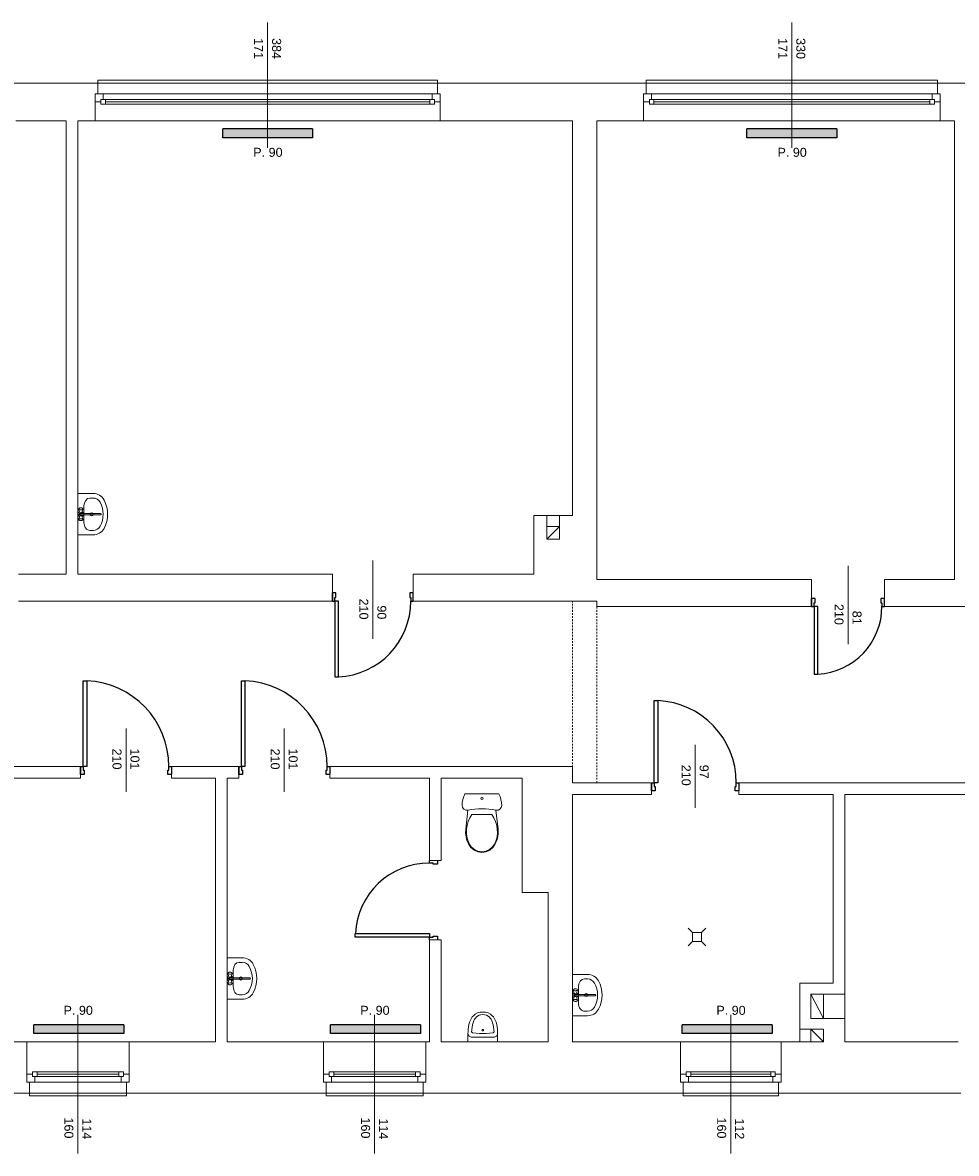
# Model space of a CAD drawing. Header units: millimetres. Extents: x 12683 to 90307, y 30842 to 62253.
# Tile 133 of 152: x 61805 to 62844, y 51433 to 52690. Entities that reach past the tile are written whole.
import ezdxf

# ---------------------------------------------------------------- set-up
doc = ezdxf.new("R2010")
doc.units = ezdxf.units.MM
doc.header["$LTSCALE"] = 0.6
doc.linetypes.add('CIEPLA', pattern=[5.7625, 3.175, -2.5875])
doc.layers.add('zzz_podklady_drzwi', color=252, linetype='Continuous')
doc.layers.add('zzz_podklady_grzejniki_ist', color=252, linetype='Continuous')
for name, color, linetype, lineweight in [('zzz_podklady_drzwi_opisy', 252, 'Continuous', 15), ('zzz_podklady_konstrukcja', 252, 'CIEPLA', 15), ('zzz_podklady_okna_opisy', 252, 'Continuous', 15), ('zzz_podklady_sciany', 252, 'Continuous', 15)]:
    doc.layers.add(name, color=color, linetype=linetype, lineweight=lineweight)
doc.styles.add('GENERATED_STYLE_1', font='ARIAL.TTF')

msp = doc.modelspace()

# ---------------------------------------------------------------- hatches: boundary and pattern name
at = {"layer": 'zzz_podklady_grzejniki_ist'}
for points in [[(62027.9, 52571.9), (62027.9, 52561.9), (62127.9, 52561.9), (62127.9, 52571.9)], [(62610.9, 52571.9), (62610.9, 52561.9), (62710.9, 52561.9), (62710.9, 52571.9)], [(61817.9, 51575.9), (61817.9, 51565.9), (61917.9, 51565.9), (61917.9, 51575.9)], [(62147.8, 51575.9), (62147.8, 51565.9), (62247.8, 51565.9), (62247.8, 51575.9)], [(62539, 51575.9), (62539, 51565.9), (62639, 51565.9), (62639, 51575.9)]]:
    msp.add_hatch(color=256, dxfattribs=at).paths.add_polyline_path(points, flags=0)

# ---------------------------------------------------------------- linework, layer by layer
at = {"layer": 'zzz_podklady_drzwi'}
for p, q in [((62149.9, 52046.9), (62149.9, 52055.9)), ((62153.9, 52055.9), (62149.9, 52055.9)), ((62149.9, 52055.9), (62149.9, 52046.9)), ((62149.9, 52046.9), (62149.9, 52055.9)), ((62153.9, 52050.9), (62153.9, 52055.9)), ((62239.9, 52055.9), (62235.9, 52055.9)), ((62235.9, 52055.9), (62235.9, 52050.9)), ((62239.9, 52046.9), (62239.9, 52055.9)), ((62239.9, 52046.9), (62239.9, 52055.9)), ((62239.9, 52046.9), (62239.9, 52055.9)), ((62149.9, 52046.9), (62152.7, 52046.9)), ((62152.7, 52046.9), (62152.7, 52050.9)), ((62152.7, 52050.9), (62153.9, 52050.9)), ((62152.7, 52046.9), (62152.7, 51962.5)), ((62156.7, 52046.9), (62152.7, 52046.9)), ((62156.7, 51962.5), (62156.7, 52046.9)), ((62235.9, 52050.9), (62237.1, 52050.9)), ((62237.1, 52050.9), (62237.1, 52046.9)), ((62237.1, 52046.9), (62239.9, 52046.9)), ((62682.9, 52040.9), (62682.9, 52049.9)), ((62686.9, 52049.9), (62682.9, 52049.9)), ((62682.9, 52049.9), (62682.9, 52040.9)), ((62682.9, 52040.9), (62682.9, 52049.9)), ((62682.9, 52040.9), (62685.7, 52040.9)), ((62685.7, 52040.9), (62685.7, 52044.9)), ((62685.7, 52044.9), (62686.9, 52044.9)), ((62685.7, 52040.9), (62685.7, 51965.5)), ((62689.7, 52040.9), (62685.7, 52040.9)), ((62686.9, 52044.9), (62686.9, 52049.9)), ((62689.7, 51965.5), (62689.7, 52040.9)), ((62763.9, 52049.9), (62759.9, 52049.9)), ((62759.9, 52049.9), (62759.9, 52044.9)), ((62759.9, 52044.9), (62761.1, 52044.9)), ((62761.1, 52044.9), (62761.1, 52040.9)), ((62761.1, 52040.9), (62763.9, 52040.9)), ((62763.9, 52040.9), (62763.9, 52049.9)), ((62763.9, 52040.9), (62763.9, 52049.9)), ((62763.9, 52040.9), (62763.9, 52049.9)), ((62685.7, 51965.5), (62689.7, 51965.5)), ((61872.7, 51862.9), (61872.7, 51958.3)), ((61872.7, 51958.3), (61876.7, 51958.3)), ((61876.7, 51958.3), (61876.7, 51862.9)), ((62048.7, 51862.9), (62048.7, 51958.3)), ((62048.7, 51958.3), (62052.7, 51958.3)), ((62052.7, 51958.3), (62052.7, 51862.9)), ((62152.7, 51962.5), (62156.7, 51962.5)), ((62507.7, 51844.9), (62507.7, 51936.3)), ((62507.7, 51936.3), (62511.7, 51936.3)), ((62511.7, 51936.3), (62511.7, 51844.9)), ((61869.9, 51862.9), (61869.9, 51853.9)), ((61869.9, 51862.9), (61872.7, 51862.9)), ((61869.9, 51853.9), (61869.9, 51862.9)), ((61869.9, 51862.9), (61869.9, 51853.9)), ((61873.9, 51853.9), (61869.9, 51853.9)), ((61872.7, 51862.9), (61872.7, 51858.9)), ((61876.7, 51862.9), (61872.7, 51862.9)), ((61872.7, 51858.9), (61873.9, 51858.9)), ((61873.9, 51858.9), (61873.9, 51853.9)), ((61966.9, 51853.9), (61966.9, 51858.9)), ((61966.9, 51858.9), (61968.1, 51858.9)), ((61970.9, 51853.9), (61966.9, 51853.9)), ((61968.1, 51858.9), (61968.1, 51862.9)), ((61968.1, 51862.9), (61970.9, 51862.9)), ((61970.9, 51862.9), (61970.9, 51853.9)), ((61970.9, 51862.9), (61970.9, 51853.9)), ((61970.9, 51862.9), (61970.9, 51853.9)), ((62045.9, 51862.9), (62045.9, 51853.9)), ((62045.9, 51862.9), (62048.7, 51862.9)), ((62045.9, 51853.9), (62045.9, 51862.9)), ((62045.9, 51862.9), (62045.9, 51853.9)), ((62049.9, 51853.9), (62045.9, 51853.9)), ((62048.7, 51862.9), (62048.7, 51858.9)), ((62052.7, 51862.9), (62048.7, 51862.9)), ((62048.7, 51858.9), (62049.9, 51858.9)), ((62049.9, 51858.9), (62049.9, 51853.9)), ((62142.9, 51853.9), (62142.9, 51858.9)), ((62142.9, 51858.9), (62144.1, 51858.9)), ((62146.9, 51853.9), (62142.9, 51853.9)), ((62144.1, 51858.9), (62144.1, 51862.9)), ((62144.1, 51862.9), (62146.9, 51862.9)), ((62146.9, 51862.9), (62146.9, 51853.9)), ((62146.9, 51862.9), (62146.9, 51853.9)), ((62146.9, 51862.9), (62146.9, 51853.9)), ((62504.9, 51844.9), (62504.9, 51835.9)), ((62504.9, 51844.9), (62507.7, 51844.9)), ((62504.9, 51835.9), (62504.9, 51844.9)), ((62504.9, 51844.9), (62504.9, 51835.9)), ((62507.7, 51844.9), (62507.7, 51840.9)), ((62511.7, 51844.9), (62507.7, 51844.9)), ((62507.7, 51840.9), (62508.9, 51840.9)), ((62508.9, 51840.9), (62508.9, 51835.9)), ((62597.9, 51835.9), (62597.9, 51840.9)), ((62597.9, 51840.9), (62599.1, 51840.9)), ((62599.1, 51840.9), (62599.1, 51844.9)), ((62599.1, 51844.9), (62601.9, 51844.9)), ((62601.9, 51844.9), (62601.9, 51835.9)), ((62601.9, 51844.9), (62601.9, 51835.9)), ((62601.9, 51844.9), (62601.9, 51835.9)), ((62508.9, 51835.9), (62504.9, 51835.9)), ((62601.9, 51835.9), (62597.9, 51835.9)), ((62257.8, 51755.6), (62257.8, 51758.4)), ((62261.8, 51755.6), (62257.8, 51755.6)), ((62261.8, 51754.4), (62261.8, 51755.6)), ((62266.8, 51754.4), (62261.8, 51754.4)), ((62266.8, 51758.4), (62266.8, 51754.4)), ((62175.4, 51673.2), (62175.4, 51677.2)), ((62175.4, 51677.2), (62257.8, 51677.2)), ((62257.8, 51677.2), (62257.8, 51673.2)), ((62257.8, 51673.2), (62175.4, 51673.2)), ((62257.8, 51670.4), (62257.8, 51673.2)), ((62257.8, 51673.2), (62261.8, 51673.2)), ((62261.8, 51673.2), (62261.8, 51674.4)), ((62261.8, 51674.4), (62266.8, 51674.4)), ((62266.8, 51674.4), (62266.8, 51670.4))]:
    msp.add_line(p, q, dxfattribs=at)
for centre, radius, start, end in [((62152.7, 52046.9), 84.4, 272.7165, 0), ((62685.7, 52040.9), 75.4, 273.041, 0), ((61872.7, 51862.9), 95.4, 0, 87.597), ((62048.7, 51862.9), 95.4, 0, 87.597), ((62507.7, 51844.9), 91.4, 0, 87.4917), ((62257.8, 51673.2), 82.4, 90, 177.2176)]:
    msp.add_arc(centre, radius, start, end, dxfattribs=at)
at = {"layer": 'zzz_podklady_drzwi_opisy'}
for p, q in [((62194.9, 52004.8), (62194.9, 52091.9)), ((62723.4, 51998.8), (62723.4, 52085.9)), ((61920.4, 51905.1), (61920.4, 51834.9)), ((62096.4, 51905.1), (62096.4, 51834.9)), ((62553.4, 51887.1), (62553.4, 51816.9))]:
    msp.add_line(p, q, dxfattribs=at)
at = {"layer": 'zzz_podklady_grzejniki_ist'}
for p, q in [((62027.9, 52561.9), (62027.9, 52571.9)), ((62127.9, 52571.9), (62027.9, 52571.9)), ((62127.9, 52571.9), (62127.9, 52561.9)), ((62610.9, 52561.9), (62610.9, 52571.9)), ((62710.9, 52571.9), (62610.9, 52571.9)), ((62710.9, 52571.9), (62710.9, 52561.9)), ((62127.9, 52561.9), (62027.9, 52561.9)), ((62710.9, 52561.9), (62610.9, 52561.9)), ((61817.9, 51565.9), (61817.9, 51575.9)), ((61917.9, 51575.9), (61817.9, 51575.9)), ((61917.9, 51575.9), (61917.9, 51565.9)), ((62147.8, 51565.9), (62147.8, 51575.9)), ((62247.8, 51575.9), (62147.8, 51575.9)), ((62247.8, 51575.9), (62247.8, 51565.9)), ((62539, 51565.9), (62539, 51575.9)), ((62639, 51575.9), (62539, 51575.9)), ((62639, 51575.9), (62639, 51565.9)), ((61917.9, 51565.9), (61817.9, 51565.9)), ((62247.8, 51565.9), (62147.8, 51565.9)), ((62639, 51565.9), (62539, 51565.9))]:
    msp.add_line(p, q, dxfattribs=at)
at = {"layer": 'zzz_podklady_konstrukcja'}
for p, q in [((62416.9, 51844.9), (62416.9, 52046.9)), ((62443.9, 51844.9), (62443.9, 52046.9))]:
    msp.add_line(p, q, dxfattribs=at)
at = {"layer": 'zzz_podklady_sciany'}
for p, q in [((61888.9, 52622.9), (61794.9, 52622.9)), ((61888.9, 52622.9), (61888.9, 52625.9)), ((61888.9, 52625.9), (62266.9, 52625.9)), ((61888.9, 52622.9), (61888.9, 52610.9)), ((61888.9, 52622.9), (62266.9, 52622.9)), ((62266.9, 52625.9), (62266.9, 52622.9)), ((62266.9, 52622.9), (62266.9, 52610.9)), ((62498.9, 52622.9), (62266.9, 52622.9)), ((62498.9, 52622.9), (62498.9, 52625.9)), ((62498.9, 52625.9), (62822.9, 52625.9)), ((62498.9, 52622.9), (62498.9, 52610.9)), ((62498.9, 52622.9), (62822.9, 52622.9)), ((62822.9, 52625.9), (62822.9, 52622.9)), ((62822.9, 52622.9), (62822.9, 52610.9)), ((62919.9, 52622.9), (62822.9, 52622.9)), ((61888.9, 52610.9), (61885.9, 52610.9)), ((61885.9, 52610.9), (61885.9, 52601.9)), ((61885.9, 52610.9), (61885.9, 52601.9)), ((61885.9, 52610.9), (61885.9, 52601.9)), ((62266.9, 52610.9), (62269.9, 52610.9)), ((62269.9, 52610.9), (62269.9, 52601.9)), ((62269.9, 52601.9), (62269.9, 52610.9)), ((62269.9, 52610.9), (62269.9, 52601.9)), ((62498.9, 52610.9), (62495.9, 52610.9)), ((62495.9, 52610.9), (62495.9, 52601.9)), ((62495.9, 52610.9), (62495.9, 52601.9)), ((62495.9, 52610.9), (62495.9, 52601.9)), ((62822.9, 52610.9), (62825.9, 52610.9)), ((62825.9, 52610.9), (62825.9, 52601.9)), ((62825.9, 52601.9), (62825.9, 52610.9)), ((62825.9, 52610.9), (62825.9, 52601.9)), ((61885.9, 52601.9), (61885.9, 52580.9)), ((62269.9, 52601.9), (62269.9, 52580.9)), ((62495.9, 52601.9), (62495.9, 52580.9)), ((62825.9, 52601.9), (62825.9, 52580.9)), ((61797.9, 52580.9), (61853.9, 52580.9)), ((61853.9, 52580.9), (61853.9, 52076.9)), ((61866.9, 52580.9), (61885.9, 52580.9)), ((61866.9, 52076.9), (61866.9, 52580.9)), ((61885.9, 52580.9), (62269.9, 52580.9)), ((61885.9, 52580.9), (62269.9, 52580.9)), ((62269.9, 52580.9), (62416.9, 52580.9)), ((62416.9, 52580.9), (62416.9, 52141.9)), ((62443.9, 52580.9), (62495.9, 52580.9)), ((62443.9, 52141.9), (62443.9, 52580.9)), ((62495.9, 52580.9), (62825.9, 52580.9)), ((62495.9, 52580.9), (62825.9, 52580.9)), ((62825.9, 52580.9), (62841.9, 52580.9)), ((62841.9, 52580.9), (62841.9, 52070.9)), ((61866.9, 52166.4), (61883.7, 52166.4)), ((61866.9, 52166.4), (61866.9, 52120.4)), ((61873.6, 52152.6), (61873.6, 52134.3)), ((61880.3, 52161.4), (61883.7, 52161.4)), ((61867.9, 52149.5), (61867.7, 52149.2)), ((61867.7, 52149.2), (61867.9, 52148.9)), ((61868.9, 52145.5), (61867.7, 52149.2)), ((61868.9, 52141.4), (61867.7, 52137.7)), ((61867.9, 52149.5), (61868.3, 52150)), ((61867.9, 52148.9), (61868.3, 52148.7)), ((61868.6, 52150.2), (61868.3, 52150)), ((61868.3, 52148.7), (61868.9, 52148.5)), ((61869.1, 52150.4), (61868.6, 52150.2)), ((61868.9, 52148.5), (61869.7, 52148.4)), ((61869.8, 52150.4), (61869.1, 52150.4)), ((61869.7, 52148.4), (61870.6, 52148.4)), ((61870.5, 52150.4), (61869.8, 52150.4)), ((61892, 52144.2), (61870, 52144.2)), ((61870, 52142.7), (61892, 52142.7)), ((61871.1, 52150.4), (61870.5, 52150.4)), ((61870.6, 52148.4), (61871.3, 52148.5)), ((61871.7, 52150.2), (61871.1, 52150.4)), ((61871.3, 52145.5), (61872.5, 52149.2)), ((61871.3, 52148.5), (61872, 52148.7)), ((61871.3, 52141.4), (61872.5, 52137.7)), ((61872, 52150), (61871.7, 52150.2)), ((61872.4, 52149.5), (61872, 52150)), ((61872, 52148.7), (61872.4, 52148.9)), ((61872.5, 52149.2), (61872.4, 52149.5)), ((61872.4, 52148.9), (61872.5, 52149.2)), ((62416.9, 52141.9), (62373.9, 52141.9)), ((62373.9, 52141.9), (62373.9, 52076.9)), ((62378.9, 52141.9), (62416.9, 52141.9)), ((62388.4, 52129.9), (62388.4, 52141.9)), ((62402.4, 52129.9), (62402.4, 52141.9)), ((62443.9, 52070.9), (62443.9, 52141.9)), ((61867.9, 52138), (61867.7, 52137.7)), ((61867.7, 52137.7), (61867.9, 52137.4)), ((61868.3, 52138.2), (61867.9, 52138)), ((61867.9, 52137.4), (61868.3, 52136.9)), ((61868.9, 52138.4), (61868.3, 52138.2)), ((61868.3, 52136.9), (61868.6, 52136.7)), ((61868.6, 52136.7), (61869.1, 52136.5)), ((61869.7, 52138.5), (61868.9, 52138.4)), ((61869.1, 52136.5), (61869.8, 52136.4)), ((61870.6, 52138.5), (61869.7, 52138.5)), ((61869.8, 52136.4), (61870.5, 52136.4)), ((61870.5, 52136.4), (61871.1, 52136.5)), ((61871.3, 52138.4), (61870.6, 52138.5)), ((61871.1, 52136.5), (61871.7, 52136.7)), ((61872, 52138.2), (61871.3, 52138.4)), ((61871.7, 52136.7), (61872, 52136.9)), ((61872.4, 52138), (61872, 52138.2)), ((61872.4, 52137.4), (61872, 52136.9)), ((61872.5, 52137.7), (61872.4, 52138)), ((61872.4, 52137.4), (61872.5, 52137.7)), ((61873.6, 52134.3), (61873.6, 52134.3)), ((62402.4, 52129.9), (62388.4, 52115.9)), ((61866.9, 52120.4), (61883.7, 52120.4)), ((61880.3, 52125.4), (61883.7, 52125.4)), ((61853.9, 52076.9), (61800.9, 52076.9)), ((62149.9, 52076.9), (61866.9, 52076.9)), ((62149.9, 52046.9), (62149.9, 52076.9)), ((62239.9, 52046.9), (62239.9, 52076.9)), ((62373.9, 52076.9), (62239.9, 52076.9)), ((62682.9, 52070.9), (62443.9, 52070.9)), ((62682.9, 52040.9), (62682.9, 52070.9)), ((62763.9, 52040.9), (62763.9, 52070.9)), ((62841.9, 52070.9), (62763.9, 52070.9)), ((61800.9, 52046.9), (62149.9, 52046.9)), ((62239.9, 52046.9), (62443.9, 52046.9)), ((62443.9, 52046.9), (62443.9, 52040.9)), ((62443.9, 52040.9), (62682.9, 52040.9)), ((62763.9, 52040.9), (63117.9, 52040.9)), ((61869.9, 51862.9), (61665.9, 51862.9)), ((61869.9, 51862.9), (61869.9, 51849.9)), ((61970.9, 51862.9), (61970.9, 51849.9)), ((62045.9, 51862.9), (61970.9, 51862.9)), ((62045.9, 51862.9), (62045.9, 51849.9)), ((62146.9, 51862.9), (62146.9, 51849.9)), ((62416.9, 51862.9), (62146.9, 51862.9)), ((62416.9, 51844.9), (62416.9, 51862.9)), ((61706.9, 51849.9), (61869.9, 51849.9)), ((61970.9, 51849.9), (62019.9, 51849.9)), ((62019.9, 51849.9), (62019.9, 51556.9)), ((62032.9, 51849.9), (62045.9, 51849.9)), ((62032.9, 51556.9), (62032.9, 51849.9)), ((62146.9, 51849.9), (62257.8, 51849.9)), ((62257.8, 51758.4), (62257.8, 51849.9)), ((62270.8, 51849.9), (62270.8, 51758.4)), ((62270.8, 51849.9), (62360.8, 51849.9)), ((62360.8, 51849.9), (62360.8, 51722.9)), ((62504.9, 51844.9), (62416.9, 51844.9)), ((62504.9, 51844.9), (62504.9, 51831.9)), ((62601.9, 51844.9), (62601.9, 51831.9)), ((62964.9, 51844.9), (62601.9, 51844.9)), ((62294.4, 51822.9), (62295, 51826.2)), ((62295, 51826.2), (62296, 51829.5)), ((62296, 51829.5), (62297.3, 51832.5)), ((62297.3, 51832.5), (62335.1, 51832.5)), ((62335.1, 51832.5), (62336.4, 51829.5)), ((62336.4, 51829.5), (62337.4, 51826.2)), ((62337.4, 51826.2), (62338, 51822.9)), ((62416.9, 51831.9), (62504.9, 51831.9)), ((62416.9, 51736.9), (62416.9, 51831.9)), ((62601.9, 51831.9), (62706.9, 51831.9)), ((62706.9, 51831.9), (62706.9, 51621.9)), ((62719.9, 51831.9), (62964.9, 51831.9)), ((62719.9, 51621.9), (62719.9, 51831.9)), ((62294.2, 51819.6), (62294.4, 51822.9)), ((62294.7, 51817.3), (62294.2, 51819.6)), ((62296.1, 51815.5), (62294.7, 51817.3)), ((62298.2, 51814.4), (62296.1, 51815.5)), ((62300.6, 51814.4), (62298.2, 51814.4)), ((62298.3, 51793.2), (62300.6, 51814.4)), ((62331.8, 51814.4), (62334.1, 51793.2)), ((62334.2, 51814.4), (62331.8, 51814.4)), ((62336.2, 51815.5), (62334.2, 51814.4)), ((62337.7, 51817.3), (62336.2, 51815.5)), ((62338.2, 51819.6), (62337.7, 51817.3)), ((62338, 51822.9), (62338.2, 51819.6)), ((62299.8, 51797.5), (62301, 51801.7)), ((62301, 51801.7), (62302.8, 51805.7)), ((62302.8, 51805.7), (62304.9, 51809.5)), ((62304.9, 51809.5), (62327.4, 51809.5)), ((62327.4, 51809.5), (62329.6, 51805.7)), ((62329.6, 51805.7), (62331.3, 51801.7)), ((62331.3, 51801.7), (62332.6, 51797.5)), ((62298.1, 51789), (62298.3, 51793.2)), ((62298.6, 51784.8), (62298.1, 51789)), ((62298.9, 51789), (62299.1, 51793.2)), ((62299.4, 51784.9), (62298.9, 51789)), ((62299.1, 51793.2), (62299.8, 51797.5)), ((62332.6, 51797.5), (62333.3, 51793.2)), ((62333.4, 51789), (62333, 51784.9)), ((62333.3, 51793.2), (62333.4, 51789)), ((62334.2, 51789), (62333.8, 51784.8)), ((62334.1, 51793.2), (62334.2, 51789)), ((62299.6, 51780.7), (62298.6, 51784.8)), ((62300.4, 51780.9), (62299.4, 51784.9)), ((62301.2, 51776.8), (62299.6, 51780.7)), ((62302, 51777.1), (62300.4, 51780.9)), ((62303.8, 51773), (62301.2, 51776.8)), ((62304.4, 51773.5), (62302, 51777.1)), ((62330.4, 51777.1), (62327.9, 51773.5)), ((62331.1, 51776.8), (62328.5, 51773)), ((62332, 51780.9), (62330.4, 51777.1)), ((62332.8, 51780.7), (62331.1, 51776.8)), ((62333, 51784.9), (62332, 51780.9)), ((62333.8, 51784.8), (62332.8, 51780.7)), ((62307.4, 51770), (62303.8, 51773)), ((62307.8, 51770.7), (62304.4, 51773.5)), ((62311.6, 51768.2), (62307.4, 51770)), ((62311.8, 51768.9), (62307.8, 51770.7)), ((62316.2, 51767.5), (62311.6, 51768.2)), ((62316.2, 51768.3), (62311.8, 51768.9)), ((62320.5, 51768.9), (62316.2, 51768.3)), ((62320.8, 51768.2), (62316.2, 51767.5)), ((62324.6, 51770.7), (62320.5, 51768.9)), ((62325, 51770), (62320.8, 51768.2)), ((62327.9, 51773.5), (62324.6, 51770.7)), ((62328.5, 51773), (62325, 51770)), ((62257.8, 51758.4), (62266.8, 51758.4)), ((62257.8, 51758.4), (62266.8, 51758.4)), ((62257.8, 51758.4), (62266.8, 51758.4)), ((62266.8, 51758.4), (62270.8, 51758.4)), ((62416.9, 51556.9), (62416.9, 51736.9)), ((62360.8, 51722.9), (62389.9, 51722.9)), ((62389.9, 51722.9), (62389.9, 51556.9)), ((62550.5, 51678.3), (62545.7, 51683.2)), ((62550.5, 51668.3), (62550.5, 51678.3)), ((62550.5, 51678.3), (62560.5, 51678.3)), ((62560.5, 51678.3), (62565.4, 51683.2)), ((62560.5, 51668.3), (62560.5, 51678.3)), ((62257.8, 51670.4), (62266.8, 51670.4)), ((62257.8, 51670.4), (62257.8, 51556.9)), ((62266.8, 51670.4), (62257.8, 51670.4)), ((62257.8, 51670.4), (62266.8, 51670.4)), ((62257.8, 51670.4), (62266.8, 51670.4)), ((62266.8, 51670.4), (62257.8, 51670.4)), ((62257.8, 51670.4), (62266.8, 51670.4)), ((62266.8, 51670.4), (62270.8, 51670.4)), ((62270.8, 51556.9), (62270.8, 51670.4)), ((62550.5, 51668.3), (62545.7, 51663.5)), ((62560.5, 51668.3), (62550.5, 51668.3)), ((62560.5, 51668.3), (62565.4, 51663.5)), ((62032.9, 51650.2), (62049.7, 51650.2)), ((62032.9, 51650.2), (62032.9, 51604.2)), ((62046.3, 51645.2), (62049.7, 51645.2)), ((62033.9, 51633.3), (62033.7, 51633)), ((62033.7, 51633), (62033.9, 51632.7)), ((62034.9, 51629.3), (62033.7, 51633)), ((62034.9, 51625.2), (62033.7, 51621.5)), ((62033.9, 51633.3), (62034.3, 51633.8)), ((62033.9, 51632.7), (62034.3, 51632.5)), ((62034.6, 51634), (62034.3, 51633.8)), ((62034.3, 51632.5), (62034.9, 51632.3)), ((62035.1, 51634.2), (62034.6, 51634)), ((62034.9, 51632.3), (62035.7, 51632.2)), ((62035.8, 51634.2), (62035.1, 51634.2)), ((62035.7, 51632.2), (62036.6, 51632.2)), ((62036.5, 51634.2), (62035.8, 51634.2)), ((62058, 51628), (62036, 51628)), ((62036, 51626.5), (62058, 51626.5)), ((62037.1, 51634.2), (62036.5, 51634.2)), ((62036.6, 51632.2), (62037.3, 51632.3)), ((62037.7, 51634), (62037.1, 51634.2)), ((62037.3, 51629.3), (62038.5, 51633)), ((62037.3, 51632.3), (62038, 51632.5)), ((62037.3, 51625.2), (62038.5, 51621.5)), ((62038, 51633.8), (62037.7, 51634)), ((62038.4, 51633.3), (62038, 51633.8)), ((62038, 51632.5), (62038.4, 51632.7)), ((62038.5, 51633), (62038.4, 51633.3)), ((62038.4, 51632.7), (62038.5, 51633)), ((62039.6, 51636.4), (62039.6, 51618.1)), ((62416.9, 51631.8), (62433.7, 51631.8)), ((62416.9, 51631.8), (62416.9, 51585.8)), ((62430.3, 51626.8), (62433.7, 51626.8)), ((62033.9, 51621.8), (62033.7, 51621.5)), ((62033.7, 51621.5), (62033.9, 51621.2)), ((62034.3, 51622), (62033.9, 51621.8)), ((62033.9, 51621.2), (62034.3, 51620.7)), ((62034.9, 51622.2), (62034.3, 51622)), ((62034.3, 51620.7), (62034.6, 51620.5)), ((62034.6, 51620.5), (62035.1, 51620.3)), ((62035.7, 51622.3), (62034.9, 51622.2)), ((62035.1, 51620.3), (62035.8, 51620.3)), ((62036.6, 51622.3), (62035.7, 51622.3)), ((62035.8, 51620.3), (62036.5, 51620.3)), ((62036.5, 51620.3), (62037.1, 51620.3)), ((62037.3, 51622.2), (62036.6, 51622.3)), ((62037.1, 51620.3), (62037.7, 51620.5)), ((62038, 51622), (62037.3, 51622.2)), ((62037.7, 51620.5), (62038, 51620.7)), ((62038.4, 51621.8), (62038, 51622)), ((62038.4, 51621.2), (62038, 51620.7)), ((62038.5, 51621.5), (62038.4, 51621.8)), ((62038.4, 51621.2), (62038.5, 51621.5)), ((62039.6, 51618.1), (62039.6, 51618.1)), ((62417.9, 51614.8), (62417.7, 51614.5)), ((62417.7, 51614.5), (62417.9, 51614.3)), ((62418.9, 51610.8), (62417.7, 51614.5)), ((62417.9, 51614.8), (62418.3, 51615.3)), ((62417.9, 51614.3), (62418.3, 51614)), ((62418.6, 51615.5), (62418.3, 51615.3)), ((62418.3, 51614), (62418.9, 51613.8)), ((62419.1, 51615.7), (62418.6, 51615.5)), ((62418.9, 51613.8), (62419.7, 51613.7)), ((62419.8, 51615.8), (62419.1, 51615.7)), ((62419.7, 51613.7), (62420.6, 51613.7)), ((62420.5, 51615.8), (62419.8, 51615.8)), ((62421.1, 51615.7), (62420.5, 51615.8)), ((62420.6, 51613.7), (62421.3, 51613.8)), ((62421.7, 51615.5), (62421.1, 51615.7)), ((62421.3, 51610.8), (62422.5, 51614.5)), ((62421.3, 51613.8), (62422, 51614)), ((62422, 51615.3), (62421.7, 51615.5)), ((62422.4, 51614.8), (62422, 51615.3)), ((62422, 51614), (62422.4, 51614.3)), ((62422.5, 51614.5), (62422.4, 51614.8)), ((62422.4, 51614.3), (62422.5, 51614.5)), ((62423.6, 51617.9), (62423.6, 51599.7)), ((62706.9, 51621.9), (62669.9, 51621.9)), ((62669.9, 51621.9), (62669.9, 51556.9)), ((62719.9, 51556.9), (62719.9, 51621.9)), ((62032.9, 51604.2), (62049.7, 51604.2)), ((62046.3, 51609.2), (62049.7, 51609.2)), ((62418.9, 51606.8), (62417.7, 51603)), ((62417.9, 51603.3), (62417.7, 51603)), ((62417.7, 51603), (62417.9, 51602.7)), ((62418.3, 51603.6), (62417.9, 51603.3)), ((62417.9, 51602.7), (62418.3, 51602.2)), ((62418.9, 51603.7), (62418.3, 51603.6)), ((62418.3, 51602.2), (62418.6, 51602)), ((62418.6, 51602), (62419.1, 51601.9)), ((62419.7, 51603.8), (62418.9, 51603.7)), ((62419.1, 51601.9), (62419.8, 51601.8)), ((62420.6, 51603.8), (62419.7, 51603.8)), ((62419.8, 51601.8), (62420.5, 51601.8)), ((62442, 51609.6), (62420, 51609.6)), ((62420, 51608), (62442, 51608)), ((62420.5, 51601.8), (62421.1, 51601.9)), ((62421.3, 51603.7), (62420.6, 51603.8)), ((62421.1, 51601.9), (62421.7, 51602)), ((62421.3, 51606.8), (62422.5, 51603)), ((62422, 51603.6), (62421.3, 51603.7)), ((62421.7, 51602), (62422, 51602.2)), ((62422.4, 51603.3), (62422, 51603.6)), ((62422.4, 51602.7), (62422, 51602.2)), ((62422.5, 51603), (62422.4, 51603.3)), ((62422.4, 51602.7), (62422.5, 51603)), ((62423.6, 51599.7), (62423.6, 51599.7)), ((62681.9, 51609.9), (62695.9, 51582.9)), ((62695.9, 51609.9), (62719.9, 51609.9)), ((62306.7, 51585.9), (62308.8, 51587.6)), ((62308.8, 51587.6), (62311.3, 51588.9)), ((62311.3, 51588.9), (62314.2, 51589.7)), ((62315.1, 51586.9), (62313.1, 51586.4)), ((62314.2, 51589.7), (62317.2, 51589.9)), ((62317.2, 51587.1), (62315.1, 51586.9)), ((62317.2, 51589.9), (62320.2, 51589.7)), ((62319.3, 51586.9), (62317.2, 51587.1)), ((62321.3, 51586.4), (62319.3, 51586.9)), ((62320.2, 51589.7), (62323.1, 51588.9)), ((62323.1, 51588.9), (62325.6, 51587.6)), ((62325.6, 51587.6), (62327.7, 51585.9)), ((62430.3, 51590.8), (62433.7, 51590.8)), ((62301.4, 51573.4), (62301.8, 51576)), ((62301.8, 51576), (62302.5, 51578.6)), ((62302.5, 51578.6), (62303, 51580.2)), ((62303, 51580.2), (62303.7, 51581.7)), ((62303.7, 51581.7), (62304.5, 51583.2)), ((62304.5, 51583.2), (62305.5, 51584.6)), ((62305.7, 51575.6), (62305.2, 51573.1)), ((62305.5, 51584.6), (62306.7, 51585.9)), ((62306.3, 51578), (62305.7, 51575.6)), ((62306.7, 51579.4), (62306.3, 51578)), ((62307.3, 51580.7), (62306.7, 51579.4)), ((62308.1, 51582), (62307.3, 51580.7)), ((62308.9, 51583.2), (62308.1, 51582)), ((62309.9, 51584.3), (62308.9, 51583.2)), ((62311.4, 51585.5), (62309.9, 51584.3)), ((62313.1, 51586.4), (62311.4, 51585.5)), ((62323, 51585.5), (62321.3, 51586.4)), ((62324.5, 51584.3), (62323, 51585.5)), ((62325.5, 51583.2), (62324.5, 51584.3)), ((62326.3, 51582), (62325.5, 51583.2)), ((62327.1, 51580.7), (62326.3, 51582)), ((62327.7, 51579.4), (62327.1, 51580.7)), ((62327.7, 51585.9), (62328.9, 51584.6)), ((62328.1, 51578), (62327.7, 51579.4)), ((62328.7, 51575.6), (62328.1, 51578)), ((62329.2, 51573.1), (62328.7, 51575.6)), ((62328.9, 51584.6), (62329.9, 51583.2)), ((62329.9, 51583.2), (62330.7, 51581.7)), ((62330.7, 51581.7), (62331.4, 51580.2)), ((62331.4, 51580.2), (62331.9, 51578.6)), ((62331.9, 51578.6), (62332.6, 51576)), ((62332.6, 51576), (62333.1, 51573.4)), ((62416.9, 51585.8), (62433.7, 51585.8)), ((62695.9, 51582.9), (62719.9, 51582.9)), ((62300.7, 51565.7), (62300.8, 51568.1)), ((62300.7, 51565.7), (62300.8, 51565)), ((62300.7, 51565.3), (62300.7, 51565.7)), ((62300.7, 51562), (62300.7, 51565.3)), ((62300.7, 51561.6), (62300.7, 51562)), ((62300.7, 51559.3), (62300.7, 51561.6)), ((62300.8, 51568.1), (62300.9, 51570)), ((62300.8, 51565), (62301.1, 51564.4)), ((62300.9, 51570), (62301, 51570.8)), ((62301, 51570.8), (62301.4, 51573.4)), ((62301.1, 51564.4), (62301.5, 51563.8)), ((62301.5, 51563.8), (62302.1, 51563.2)), ((62302.1, 51563.2), (62302.8, 51562.8)), ((62302.8, 51562.8), (62303.6, 51562.4)), ((62303.6, 51562.4), (62304.4, 51562.1)), ((62304.4, 51562.1), (62305.3, 51562)), ((62304.8, 51569.8), (62304.7, 51568)), ((62304.7, 51568), (62304.7, 51567.8)), ((62304.7, 51567.8), (62304.8, 51567.5)), ((62304.9, 51570.6), (62304.8, 51569.8)), ((62304.8, 51567.5), (62305, 51567.3)), ((62305.2, 51573.1), (62304.9, 51570.6)), ((62305, 51567.3), (62305.3, 51567.1)), ((62305.3, 51567.1), (62305.6, 51567)), ((62305.3, 51562), (62306.3, 51561.9)), ((62305.6, 51567), (62305.9, 51566.9)), ((62305.9, 51566.9), (62309.7, 51566.4)), ((62306.3, 51561.9), (62328.1, 51561.9)), ((62309.7, 51566.4), (62313.4, 51566.2)), ((62313.4, 51566.2), (62314.5, 51566.1)), ((62314.5, 51566.1), (62319.9, 51566.1)), ((62319.9, 51566.1), (62321, 51566.2)), ((62321, 51566.2), (62324.7, 51566.4)), ((62324.7, 51566.4), (62328.5, 51566.9)), ((62328.1, 51561.9), (62329.1, 51562)), ((62328.5, 51566.9), (62328.8, 51567)), ((62328.8, 51567), (62329.1, 51567.1)), ((62329.1, 51567.1), (62329.4, 51567.3)), ((62329.1, 51562), (62330, 51562.1)), ((62329.5, 51570.6), (62329.2, 51573.1)), ((62329.4, 51567.3), (62329.6, 51567.5)), ((62329.6, 51569.8), (62329.5, 51570.6)), ((62329.7, 51568), (62329.6, 51569.8)), ((62329.6, 51567.5), (62329.7, 51567.8)), ((62329.7, 51567.8), (62329.7, 51568)), ((62330, 51562.1), (62330.8, 51562.4)), ((62330.8, 51562.4), (62331.6, 51562.8)), ((62331.6, 51562.8), (62332.3, 51563.2)), ((62332.3, 51563.2), (62332.9, 51563.8)), ((62332.9, 51563.8), (62333.3, 51564.4)), ((62333.1, 51573.4), (62333.4, 51570.8)), ((62333.3, 51564.4), (62333.6, 51565)), ((62333.4, 51570.8), (62333.5, 51570)), ((62333.5, 51570), (62333.6, 51568.1)), ((62333.6, 51568.1), (62333.7, 51565.6)), ((62333.6, 51565), (62333.7, 51565.7)), ((62333.7, 51565.3), (62333.7, 51565.7)), ((62333.7, 51562), (62333.7, 51565.3)), ((62333.7, 51561.3), (62333.7, 51562)), ((62681.9, 51570.9), (62669.9, 51570.9)), ((62681.9, 51570.9), (62695.9, 51556.9)), ((61809.9, 51556.9), (61706.9, 51556.9)), ((61809.9, 51520.9), (61809.9, 51556.9)), ((61923.9, 51556.9), (61809.9, 51556.9)), ((61923.9, 51556.9), (61809.9, 51556.9)), ((61923.9, 51520.9), (61923.9, 51556.9)), ((62019.9, 51556.9), (61923.9, 51556.9)), ((62139.9, 51556.9), (62032.9, 51556.9)), ((62139.9, 51520.9), (62139.9, 51556.9)), ((62253.9, 51556.9), (62139.9, 51556.9)), ((62253.9, 51556.9), (62139.9, 51556.9)), ((62253.9, 51520.9), (62253.9, 51556.9)), ((62257.8, 51556.9), (62253.9, 51556.9)), ((62389.9, 51556.9), (62270.8, 51556.9)), ((62300.7, 51556.9), (62300.7, 51559.3)), ((62300.7, 51556.9), (62333.7, 51556.9)), ((62333.7, 51556.9), (62333.7, 51561.3)), ((62536.9, 51556.9), (62416.9, 51556.9)), ((62536.9, 51520.9), (62536.9, 51556.9)), ((62648.9, 51556.9), (62536.9, 51556.9)), ((62648.9, 51556.9), (62536.9, 51556.9)), ((62648.9, 51520.9), (62648.9, 51556.9)), ((62669.9, 51556.9), (62648.9, 51556.9)), ((62681.9, 51556.9), (62669.9, 51556.9)), ((62845.9, 51556.9), (62719.9, 51556.9)), ((61809.9, 51511.9), (61809.9, 51520.9)), ((61809.9, 51520.9), (61809.9, 51511.9)), ((61809.9, 51511.9), (61809.9, 51520.9)), ((61812.9, 51511.9), (61809.9, 51511.9)), ((61812.9, 51499.9), (61812.9, 51511.9)), ((61920.9, 51499.9), (61920.9, 51511.9)), ((61920.9, 51511.9), (61923.9, 51511.9)), ((61923.9, 51511.9), (61923.9, 51520.9)), ((61923.9, 51511.9), (61923.9, 51520.9)), ((61923.9, 51511.9), (61923.9, 51520.9)), ((62139.9, 51511.9), (62139.9, 51520.9)), ((62139.9, 51520.9), (62139.9, 51511.9)), ((62139.9, 51511.9), (62139.9, 51520.9)), ((62142.9, 51511.9), (62139.9, 51511.9)), ((62142.9, 51499.9), (62142.9, 51511.9)), ((62250.9, 51499.9), (62250.9, 51511.9)), ((62250.9, 51511.9), (62253.9, 51511.9)), ((62253.9, 51511.9), (62253.9, 51520.9)), ((62253.9, 51511.9), (62253.9, 51520.9)), ((62253.9, 51511.9), (62253.9, 51520.9)), ((62536.9, 51511.9), (62536.9, 51520.9)), ((62536.9, 51520.9), (62536.9, 51511.9)), ((62536.9, 51511.9), (62536.9, 51520.9)), ((62539.9, 51511.9), (62536.9, 51511.9)), ((62539.9, 51499.9), (62539.9, 51511.9)), ((62645.9, 51499.9), (62645.9, 51511.9)), ((62645.9, 51511.9), (62648.9, 51511.9)), ((62648.9, 51511.9), (62648.9, 51520.9)), ((62648.9, 51511.9), (62648.9, 51520.9)), ((62648.9, 51511.9), (62648.9, 51520.9)), ((61604.9, 51499.9), (61812.9, 51499.9)), ((61920.9, 51499.9), (61812.9, 51499.9)), ((61812.9, 51496.9), (61812.9, 51499.9)), ((61920.9, 51499.9), (62142.9, 51499.9)), ((61920.9, 51499.9), (61920.9, 51496.9)), ((62250.9, 51499.9), (62142.9, 51499.9)), ((62142.9, 51496.9), (62142.9, 51499.9)), ((62250.9, 51499.9), (62539.9, 51499.9)), ((62250.9, 51499.9), (62250.9, 51496.9)), ((62645.9, 51499.9), (62539.9, 51499.9)), ((62539.9, 51496.9), (62539.9, 51499.9)), ((62645.9, 51499.9), (62848.9, 51499.9)), ((62645.9, 51499.9), (62645.9, 51496.9)), ((61920.9, 51496.9), (61812.9, 51496.9)), ((62250.9, 51496.9), (62142.9, 51496.9)), ((62645.9, 51496.9), (62539.9, 51496.9))]:
    msp.add_line(p, q, dxfattribs=at)
at = {"layer": 'zzz_podklady_sciany', "flags": 128}
for points in [[(62402.4, 52129.9), (62388.4, 52129.9), (62388.4, 52115.9), (62402.4, 52115.9)], [(62681.9, 51609.9), (62681.9, 51582.9), (62695.9, 51582.9), (62695.9, 51609.9)], [(62681.9, 51570.9), (62681.9, 51556.9), (62695.9, 51556.9), (62695.9, 51570.9)]]:
    msp.add_lwpolyline(points, close=True, dxfattribs=at)
at = {"layer": 'zzz_podklady_sciany'}
for centre in [(61882.1, 52143.4), (62048.1, 51627.2), (62432.1, 51608.8)]:
    msp.add_circle(centre, 1.75, dxfattribs=at)
for centre, radius, start, end in [((61883.7, 52152.6), 13.9, 28.4746, 90), ((61883.7, 52152.6), 8.89, 28.4746, 90), ((61866.9, 52143.4), 28, 331.5254, 28.4746), ((61866.9, 52143.4), 33, 331.5254, 28.4746), ((61870.1, 52143.4), 3, 117.9765, 242.0235), ((61870.1, 52143.4), 1.68, 28.0549, 331.9451), ((61870.1, 52143.4), 0.8, 100, 260), ((61870.1, 52143.4), 3, 15.2253, 62.0235), ((61870.1, 52143.4), 3, 297.9765, 344.7747), ((61892, 52143.4), 0.788, 270, 90), ((61883.7, 52134.3), 8.89, 270, 331.5254), ((61883.7, 52134.3), 13.9, 270, 331.5254), ((62049.7, 51636.4), 13.9, 28.4746, 90), ((62049.7, 51636.4), 8.89, 28.4746, 90), ((62032.9, 51627.2), 28, 331.5254, 28.4746), ((62032.9, 51627.2), 33, 331.5254, 28.4746), ((62036.1, 51627.2), 3, 117.9765, 242.0235), ((62036.1, 51627.2), 1.68, 28.0549, 331.9451), ((62036.1, 51627.2), 0.8, 100, 260), ((62036.1, 51627.2), 3, 15.2253, 62.0235), ((62036.1, 51627.2), 3, 297.9765, 344.7747), ((62058, 51627.2), 0.788, 270, 90), ((62433.7, 51617.9), 13.9, 28.4746, 90), ((62433.7, 51617.9), 8.89, 28.4746, 90), ((62416.9, 51608.8), 33, 331.5254, 28.4746), ((62049.7, 51618.1), 8.89, 270, 331.5254), ((62416.9, 51608.8), 28, 331.5254, 28.4746), ((62049.7, 51618.1), 13.9, 270, 331.5254), ((62420.1, 51608.8), 3, 117.9765, 242.0235), ((62420.1, 51608.8), 1.68, 28.0549, 331.9451), ((62420.1, 51608.8), 0.8, 100, 260), ((62420.1, 51608.8), 3, 15.2253, 62.0235), ((62420.1, 51608.8), 3, 297.9765, 344.7747), ((62442, 51608.8), 0.788, 270, 90), ((62433.7, 51599.7), 8.89, 270, 331.5254), ((62433.7, 51599.7), 13.9, 270, 331.5254)]:
    msp.add_arc(centre, radius, start, end, dxfattribs=at)
for centre, major_axis, start_param, end_param in [((61880.3, 52152.6), (0, -8.89), 3.141593, 4.712389), ((61880.3, 52134.3), (0, 8.89), 1.570796, 3.141593), ((62046.3, 51636.4), (0, -8.89), 3.141593, 4.712389), ((62430.3, 51617.9), (0, -8.89), 3.141593, 4.712389), ((62046.3, 51618.1), (0, 8.89), 1.570796, 3.141593), ((62430.3, 51599.7), (0, 8.89), 1.570796, 3.141593)]:
    msp.add_ellipse(centre, major_axis=major_axis, ratio=0.750558, start_param=start_param, end_param=end_param, dxfattribs=at)
at = {"layer": 'zzz_podklady_sciany', "extrusion": (0, 0, -1)}
for centre, major_axis, ratio in [((62316.2, 51827.6), (-1.22, 0), 0.9963), ((62317.2, 51569.8), (0.927, 0), 0.93164)]:
    msp.add_ellipse(centre, major_axis=major_axis, ratio=ratio, dxfattribs=at)
msp.add_ellipse((62316.2, 51737.8), major_axis=(-78.5, 0), ratio=0.9963, start_param=1.370375, end_param=1.771221, dxfattribs=at)

# ---------------------------------------------------------------- texts
at = {"layer": 'zzz_podklady_drzwi_opisy', "char_height": 10, "attachment_point": 7, "rotation": 270, "style": 'GENERATED_STYLE_1'}
for s, insert in [('{210}', (62179.7, 52049.7)), ('{90}', (62199.7, 52042.1)), ('{210}', (62708.2, 52043.7)), ('{81}', (62728.2, 52036.1)), ('{210}', (61905.2, 51882.9)), ('{101}', (61925.2, 51882.9)), ('{210}', (62081.2, 51882.9)), ('{101}', (62101.2, 51882.9)), ('{210}', (62538.2, 51864.9)), ('{97}', (62558.2, 51864.9))]:
    msp.add_mtext(s, dxfattribs=dict(at, insert=insert))
at = {"layer": 'zzz_podklady_okna_opisy', "char_height": 10, "attachment_point": 7, "rotation": 270, "style": 'GENERATED_STYLE_1'}
for s, insert in [('{171}', (62062.8, 52672.9)), ('{384}', (62082.7, 52672.9)), ('{171}', (62645.8, 52672.9)), ('{330}', (62665.7, 52672.9)), ('{160}', (61851.7, 51472.7)), ('{114}', (61871.8, 51471.7)), ('{160}', (62181.7, 51472.7)), ('{114}', (62201.8, 51471.7)), ('{160}', (62577.7, 51472.7)), ('{112}', (62597.8, 51471.7))]:
    msp.add_mtext(s, dxfattribs=dict(at, insert=insert))
at = {"layer": 'zzz_podklady_okna_opisy', "char_height": 10, "attachment_point": 7, "style": 'GENERATED_STYLE_1'}
for insert in [(62061.9, 52540.7), (62644.9, 52540.7), (61850.9, 51586.7), (62180.9, 51586.7), (62576.9, 51586.7)]:
    msp.add_mtext('{P. 90}', dxfattribs=dict(at, insert=insert))

# ---------------------------------------------------------------- next in the draw order: wipeouts: each hides what was drawn before it
at = {"ltscale": 14550.023477}
msp.add_wipeout([(62258.4, 52599.4), (62258.4, 52604.4), (62260.9, 52604.4), (62260.9, 52610.9), (61894.9, 52610.9), (61894.9, 52604.4), (61897.4, 52604.4), (61897.4, 52599.4)], dxfattribs=at).dxf.layer = 'zzz_podklady_sciany'
at = {"ltscale": 12392.128082}
msp.add_wipeout([(62814.4, 52599.4), (62814.4, 52604.4), (62816.9, 52604.4), (62816.9, 52610.9), (62504.9, 52610.9), (62504.9, 52604.4), (62507.4, 52604.4), (62507.4, 52599.4)], dxfattribs=at).dxf.layer = 'zzz_podklady_sciany'
at = {"ltscale": 3784.848701}
for points in [[(61821.4, 51523.4), (61821.4, 51518.4), (61818.9, 51518.4), (61818.9, 51511.9), (61914.9, 51511.9), (61914.9, 51518.4), (61912.4, 51518.4), (61912.4, 51523.4)], [(62151.4, 51523.4), (62151.4, 51518.4), (62148.9, 51518.4), (62148.9, 51511.9), (62244.9, 51511.9), (62244.9, 51518.4), (62242.4, 51518.4), (62242.4, 51523.4)]]:
    msp.add_wipeout(points, dxfattribs=at).dxf.layer = 'zzz_podklady_sciany'
at = {"ltscale": 3705.867049}
msp.add_wipeout([(62548.4, 51523.4), (62548.4, 51518.4), (62545.9, 51518.4), (62545.9, 51511.9), (62639.9, 51511.9), (62639.9, 51518.4), (62637.4, 51518.4), (62637.4, 51523.4)], dxfattribs=at).dxf.layer = 'zzz_podklady_sciany'

# ---------------------------------------------------------------- next in the draw order: linework, layer by layer
at = {"layer": 'zzz_podklady_okna_opisy'}
for p, q in [((62077.9, 52690.1), (62077.9, 52550.9)), ((62660.9, 52690.1), (62660.9, 52550.9)), ((61866.9, 51432.8), (61866.9, 51586.9)), ((62196.9, 51432.8), (62196.9, 51586.9)), ((62592.9, 51432.8), (62592.9, 51586.9))]:
    msp.add_line(p, q, dxfattribs=at)
at = {"layer": 'zzz_podklady_sciany'}
for p, q in [((61894.9, 52610.9), (61885.9, 52610.9)), ((61888.9, 52610.9), (61885.9, 52610.9)), ((61894.9, 52604.4), (61894.9, 52610.9)), ((62260.9, 52610.9), (61894.9, 52610.9)), ((62269.9, 52610.9), (62260.9, 52610.9)), ((62260.9, 52610.9), (62260.9, 52604.4)), ((62266.9, 52610.9), (62269.9, 52610.9)), ((62504.9, 52610.9), (62495.9, 52610.9)), ((62498.9, 52610.9), (62495.9, 52610.9)), ((62504.9, 52604.4), (62504.9, 52610.9)), ((62816.9, 52610.9), (62504.9, 52610.9)), ((62825.9, 52610.9), (62816.9, 52610.9)), ((62816.9, 52610.9), (62816.9, 52604.4)), ((62822.9, 52610.9), (62825.9, 52610.9)), ((61885.9, 52601.9), (61892.4, 52601.9)), ((61892.4, 52601.9), (61892.4, 52604.4)), ((61892.4, 52604.4), (61894.9, 52604.4)), ((61897.4, 52604.4), (61892.4, 52604.4)), ((61892.4, 52604.4), (61892.4, 52599.4)), ((61892.4, 52599.4), (61897.4, 52599.4)), ((61897.4, 52604.4), (62258.4, 52604.4)), ((61897.4, 52599.4), (61897.4, 52604.4)), ((61897.4, 52601.9), (62258.4, 52601.9)), ((61897.4, 52599.4), (62258.4, 52599.4)), ((61897.4, 52599.4), (62258.4, 52599.4)), ((62263.4, 52604.4), (62258.4, 52604.4)), ((62258.4, 52604.4), (62258.4, 52599.4)), ((62258.4, 52599.4), (62263.4, 52599.4)), ((62260.9, 52604.4), (62263.4, 52604.4)), ((62263.4, 52604.4), (62263.4, 52601.9)), ((62263.4, 52599.4), (62263.4, 52604.4)), ((62263.4, 52601.9), (62269.9, 52601.9)), ((62495.9, 52601.9), (62502.4, 52601.9)), ((62502.4, 52601.9), (62502.4, 52604.4)), ((62502.4, 52604.4), (62504.9, 52604.4)), ((62507.4, 52604.4), (62502.4, 52604.4)), ((62502.4, 52604.4), (62502.4, 52599.4)), ((62502.4, 52599.4), (62507.4, 52599.4)), ((62507.4, 52604.4), (62814.4, 52604.4)), ((62507.4, 52599.4), (62507.4, 52604.4)), ((62507.4, 52601.9), (62814.4, 52601.9)), ((62507.4, 52599.4), (62814.4, 52599.4)), ((62507.4, 52599.4), (62814.4, 52599.4)), ((62819.4, 52604.4), (62814.4, 52604.4)), ((62814.4, 52604.4), (62814.4, 52599.4)), ((62814.4, 52599.4), (62819.4, 52599.4)), ((62816.9, 52604.4), (62819.4, 52604.4)), ((62819.4, 52604.4), (62819.4, 52601.9)), ((62819.4, 52599.4), (62819.4, 52604.4)), ((62819.4, 52601.9), (62825.9, 52601.9)), ((61816.4, 51520.9), (61809.9, 51520.9)), ((61809.9, 51511.9), (61818.9, 51511.9)), ((61812.9, 51511.9), (61809.9, 51511.9)), ((61821.4, 51523.4), (61816.4, 51523.4)), ((61816.4, 51523.4), (61816.4, 51518.4)), ((61816.4, 51518.4), (61816.4, 51520.9)), ((61818.9, 51518.4), (61816.4, 51518.4)), ((61816.4, 51518.4), (61821.4, 51518.4)), ((61818.9, 51511.9), (61818.9, 51518.4)), ((61818.9, 51511.9), (61914.9, 51511.9)), ((61912.4, 51523.4), (61821.4, 51523.4)), ((61912.4, 51523.4), (61821.4, 51523.4)), ((61821.4, 51518.4), (61821.4, 51523.4)), ((61912.4, 51520.9), (61821.4, 51520.9)), ((61912.4, 51518.4), (61821.4, 51518.4)), ((61917.4, 51523.4), (61912.4, 51523.4)), ((61912.4, 51523.4), (61912.4, 51518.4)), ((61912.4, 51518.4), (61917.4, 51518.4)), ((61917.4, 51518.4), (61914.9, 51518.4)), ((61914.9, 51518.4), (61914.9, 51511.9)), ((61914.9, 51511.9), (61923.9, 51511.9)), ((61917.4, 51518.4), (61917.4, 51523.4)), ((61923.9, 51520.9), (61917.4, 51520.9)), ((61917.4, 51520.9), (61917.4, 51518.4)), ((61920.9, 51511.9), (61923.9, 51511.9)), ((62146.4, 51520.9), (62139.9, 51520.9)), ((62139.9, 51511.9), (62148.9, 51511.9)), ((62142.9, 51511.9), (62139.9, 51511.9)), ((62151.4, 51523.4), (62146.4, 51523.4)), ((62146.4, 51523.4), (62146.4, 51518.4)), ((62146.4, 51518.4), (62146.4, 51520.9)), ((62148.9, 51518.4), (62146.4, 51518.4)), ((62146.4, 51518.4), (62151.4, 51518.4)), ((62148.9, 51511.9), (62148.9, 51518.4)), ((62148.9, 51511.9), (62244.9, 51511.9)), ((62242.4, 51523.4), (62151.4, 51523.4)), ((62242.4, 51523.4), (62151.4, 51523.4)), ((62151.4, 51518.4), (62151.4, 51523.4)), ((62242.4, 51520.9), (62151.4, 51520.9)), ((62242.4, 51518.4), (62151.4, 51518.4)), ((62247.4, 51523.4), (62242.4, 51523.4)), ((62242.4, 51523.4), (62242.4, 51518.4)), ((62242.4, 51518.4), (62247.4, 51518.4)), ((62247.4, 51518.4), (62244.9, 51518.4)), ((62244.9, 51518.4), (62244.9, 51511.9)), ((62244.9, 51511.9), (62253.9, 51511.9)), ((62247.4, 51518.4), (62247.4, 51523.4)), ((62253.9, 51520.9), (62247.4, 51520.9)), ((62247.4, 51520.9), (62247.4, 51518.4)), ((62250.9, 51511.9), (62253.9, 51511.9)), ((62543.4, 51520.9), (62536.9, 51520.9)), ((62536.9, 51511.9), (62545.9, 51511.9)), ((62539.9, 51511.9), (62536.9, 51511.9)), ((62548.4, 51523.4), (62543.4, 51523.4)), ((62543.4, 51523.4), (62543.4, 51518.4)), ((62543.4, 51518.4), (62543.4, 51520.9)), ((62545.9, 51518.4), (62543.4, 51518.4)), ((62543.4, 51518.4), (62548.4, 51518.4)), ((62545.9, 51511.9), (62545.9, 51518.4)), ((62545.9, 51511.9), (62639.9, 51511.9)), ((62637.4, 51523.4), (62548.4, 51523.4)), ((62637.4, 51523.4), (62548.4, 51523.4)), ((62548.4, 51518.4), (62548.4, 51523.4)), ((62637.4, 51520.9), (62548.4, 51520.9)), ((62637.4, 51518.4), (62548.4, 51518.4)), ((62642.4, 51523.4), (62637.4, 51523.4)), ((62637.4, 51523.4), (62637.4, 51518.4)), ((62637.4, 51518.4), (62642.4, 51518.4)), ((62642.4, 51518.4), (62639.9, 51518.4)), ((62639.9, 51518.4), (62639.9, 51511.9)), ((62639.9, 51511.9), (62648.9, 51511.9)), ((62642.4, 51518.4), (62642.4, 51523.4)), ((62648.9, 51520.9), (62642.4, 51520.9)), ((62642.4, 51520.9), (62642.4, 51518.4)), ((62645.9, 51511.9), (62648.9, 51511.9))]:
    msp.add_line(p, q, dxfattribs=at)

doc.saveas('drawing.dxf')
